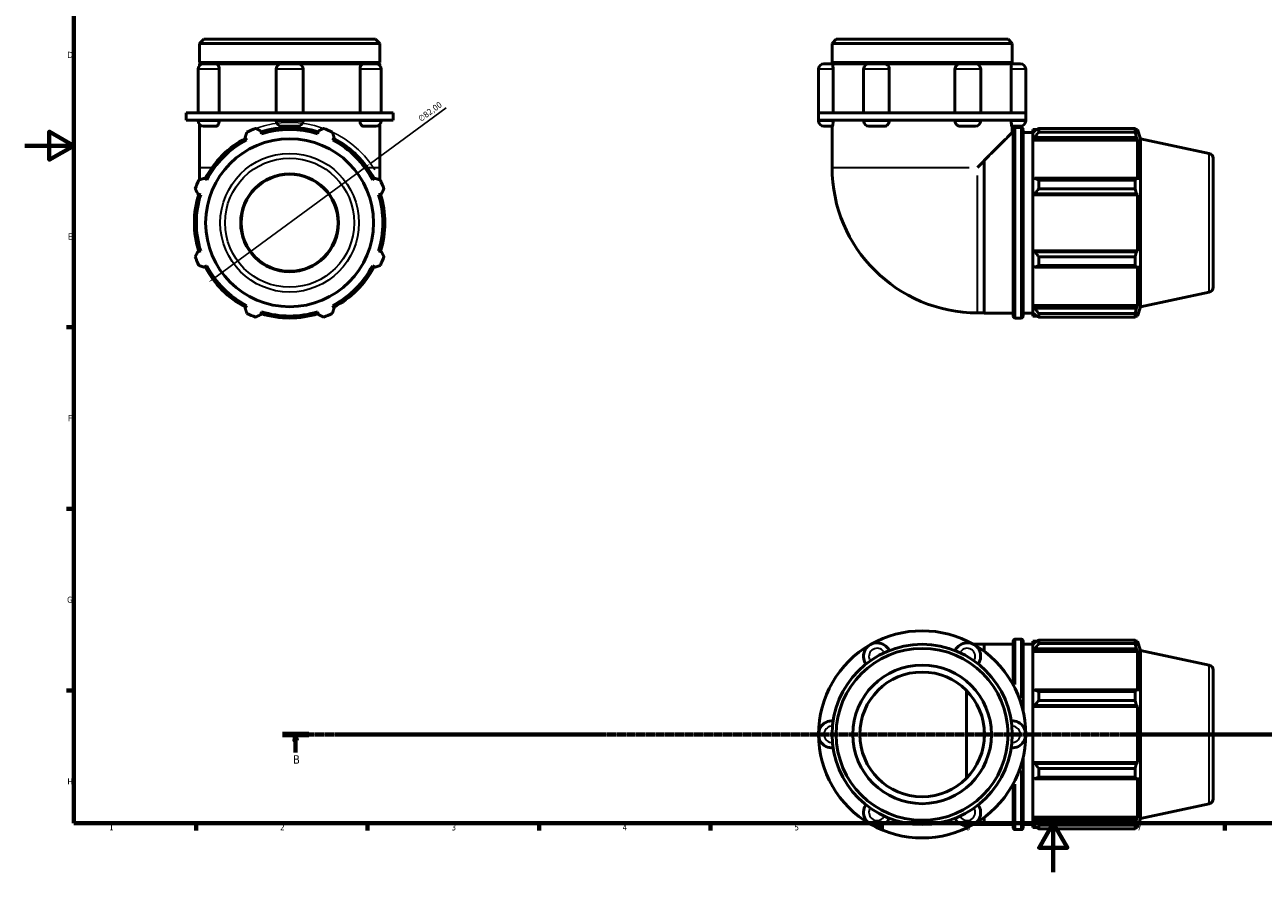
# Model space of a CAD drawing. Header units: millimetres. Extents: x 0 to 931, y 0 to 901.
# Tile 1 of 5: x 0 to 506, y 0 to 346. Entities that reach past the tile are written whole.
import ezdxf

# ---------------------------------------------------------------- set-up
doc = ezdxf.new("R2010")
doc.units = ezdxf.units.MM
doc.linetypes.add('CHAIN', pattern=[0.7087, 0.4724, -0.0591, 0.1181, -0.0591])
for name, color, linetype, lineweight in [('Border (ISO)', 7, 'Continuous', 70), ('Dimension (ISO)', 7, 'Continuous', 25), ('Section Line (ISO)', 7, 'CHAIN', 70), ('Visible (ISO)', 7, 'Continuous', 50), ('Visible Narrow (ISO)', 7, 'Continuous', 35)]:
    doc.layers.add(name, color=color, linetype=linetype, lineweight=lineweight)
doc.styles.add('Label Text (ISO)', font='tahoma.ttf')
doc.styles.add('Note Text (ISO)', font='tahoma.ttf')
doc.dimstyles.new('Default (ISO)', dxfattribs={"dimtxt": 2.5, "dimasz": 2.5, "dimexe": 3.175, "dimexo": 0, "dimgap": 0.762, "dimtad": 1, "dimrnd": 1e-08, "dimzin": 0, "dimtxsty": 'Note Text (ISO)', "dimcen": 0.09, "dimdle": 10, "dimclrd": 256, "dimclre": 256, "dimclrt": 232, "dimazin": 0, "dimtfac": 1.40208, "dimtmove": 0, "dimatfit": 3, "dimfxl": 1, "dimtolj": 1, "dimtzin": 0, "dimlwd": -1, "dimlwe": -1, "dimarcsym": 0})

# ---------------------------------------------------------------- blocks, each defined once
blk = doc.blocks.new('Borders Default Border')
at = {"layer": 'Border (ISO)'}
for p, q in [((20, 222.75), (17.1, 222.75)), ((20, 148.5), (17.1, 148.5)), ((20, 74.25), (17.1, 74.25)), ((70.08, 20), (70.08, 17.1)), ((140.17, 20), (140.17, 17.1)), ((210.25, 20), (210.25, 17.1)), ((280.33, 20), (280.33, 17.1)), ((350.42, 20), (350.42, 17.1)), ((490.58, 20), (490.58, 17.1))]:
    blk.add_line(p, q, dxfattribs=at)
at = {"layer": 'Border (ISO)', "flags": 128}
for points in [[(20, 20), (20, 574), (821, 574), (821, 20), (20, 20)], [(0, 297), (20, 297), (10, 302.77), (10, 291.23), (20, 297)], [(420.5, 0), (420.5, 20), (414.73, 10), (426.27, 10), (420.5, 20)]]:
    blk.add_lwpolyline(points, dxfattribs=at)
at = {"layer": 'Border (ISO)', "color": 232, "true_color": 0xca0064, "char_height": 2.5, "attachment_point": 7, "style": 'Note Text (ISO)'}
for s, insert in [('D', (17.43, 332.88)), ('E', (17.64, 258.63)), ('F', (17.7, 184.38)), ('G', (17.31, 110.08)), ('H', (17.44, 35.88)), ('1', (34.48, 17.1)), ('2', (104.37, 17.1)), ('3', (174.43, 17.05)), ('4', (244.42, 17.1)), ('5', (314.64, 17.05)), ('6', (384.66, 17.05)), ('7', (454.77, 17.1))]:
    blk.add_mtext(s, dxfattribs=dict(at, insert=insert))
blk = doc.blocks.new('2dTransSection0')
at = {"layer": 'Section Line (ISO)', "linetype": 'CHAIN'}
blk.add_line((105.32, 56.35), (738.15, 56.35), dxfattribs=at)
at = {"layer": 'Section Line (ISO)', "linetype": 'Continuous', "lineweight": 140}
blk.add_line((105.32, 56.35), (116.09, 56.35), dxfattribs=at)
at = {"layer": 'Section Line (ISO)', "linetype": 'Continuous'}
for p, q in [((110.71, 56.35), (110.21, 53.85)), ((110.71, 53.85), (110.71, 56.35)), ((111.21, 53.85), (110.71, 56.35)), ((110.21, 53.85), (111.21, 53.85)), ((110.71, 49), (110.71, 53.85))]:
    blk.add_line(p, q, dxfattribs=at)
at = {"layer": 'Section Line (ISO)', "linetype": 'Continuous', "flags": 128}
blk.add_lwpolyline([(111.21, 53.85), (110.71, 56.35), (110.21, 53.85), (111.21, 53.85)], dxfattribs=at)
at = {"layer": 'Section Line (ISO)'}
blk.add_solid([(111.21, 53.85), (110.71, 56.35), (110.21, 53.85), (111.21, 53.85)], dxfattribs=at)
at = {"layer": 'Section Line (ISO)', "insert": (109.64, 44.35), "char_height": 3.5, "attachment_point": 7, "style": 'Label Text (ISO)'}
blk.add_mtext('B', dxfattribs=at)
blk = doc.blocks.new('*D13')
at = {"layer": 'Defpoints', "color": 0, "transparency": 16777216}
for p in [(141.34, 289.74), (75.22, 241.24)]:
    blk.add_point(p, dxfattribs=at)
at = {"layer": 'Dimension (ISO)', "transparency": 16777216}
for p, q in [((141.34, 289.74), (172.32, 312.46)), ((77.24, 242.72), (139.33, 288.26))]:
    blk.add_line(p, q, dxfattribs=at)
blk.add_arc((108.28, 265.49), 41, 31.8232, 109.792, dxfattribs=at)
for points in [[(139.08, 288.6), (139.57, 287.93), (141.34, 289.74)], [(76.99, 243.06), (77.48, 242.39), (75.22, 241.24)]]:
    blk.add_solid(points, dxfattribs=at)
at = {"layer": 'Dimension (ISO)', "color": 232, "true_color": 0xca0064, "transparency": 16777216, "insert": (160.5, 308.72), "char_height": 2.5, "attachment_point": 1, "rotation": 36.2602, "style": 'Note Text (ISO)'}
blk.add_mtext('\\A1;∅82,00', dxfattribs=at)

msp = doc.modelspace()

# ---------------------------------------------------------------- linework, layer by layer
at = {"layer": 'Visible (ISO)'}
for p, q in [((73.155, 340.492), (71.455, 338.792)), ((73.155, 340.492), (143.408, 340.492)), ((143.408, 340.492), (145.108, 338.792)), ((331.755, 340.492), (330.055, 338.792)), ((331.755, 340.492), (402.008, 340.492)), ((402.008, 340.492), (403.708, 338.792)), ((71.455, 330.992), (71.455, 338.792)), ((145.108, 338.792), (71.455, 338.792)), ((145.108, 330.992), (145.108, 338.792)), ((330.055, 330.992), (330.055, 338.792)), ((403.708, 338.792), (330.055, 338.792)), ((403.708, 330.992), (403.708, 338.792)), ((145.108, 330.992), (71.455, 330.992)), ((71.955, 330.492), (71.455, 330.992)), ((71.455, 330.492), (73.074, 330.492)), ((71.455, 329.786), (71.455, 330.492)), ((73.074, 330.492), (78.173, 330.492)), ((78.173, 330.492), (104.967, 330.492)), ((104.967, 330.492), (111.596, 330.492)), ((111.596, 330.492), (138.389, 330.492)), ((138.389, 330.492), (143.488, 330.492)), ((143.488, 330.492), (145.108, 330.492)), ((144.608, 330.492), (145.108, 330.992)), ((145.108, 329.786), (145.108, 330.492)), ((326.741, 330.492), (330.204, 330.492)), ((403.708, 330.992), (330.055, 330.992)), ((330.555, 330.492), (330.055, 330.992)), ((330.204, 330.492), (345.154, 330.492)), ((345.154, 330.492), (351.41, 330.492)), ((351.41, 330.492), (382.353, 330.492)), ((382.353, 330.492), (388.609, 330.492)), ((388.609, 330.492), (403.559, 330.492)), ((403.208, 330.492), (403.708, 330.992)), ((403.559, 330.492), (407.022, 330.492)), ((70.865, 328.282), (70.865, 310.492)), ((79.502, 328.282), (79.502, 310.492)), ((102.757, 328.282), (102.757, 310.492)), ((113.805, 328.282), (113.805, 310.492)), ((137.061, 310.492), (137.061, 328.282)), ((145.698, 328.282), (145.698, 310.492)), ((324.531, 328.282), (324.531, 310.492)), ((330.469, 328.282), (330.469, 310.492)), ((342.944, 328.282), (342.944, 310.492)), ((353.446, 328.282), (353.446, 310.492)), ((380.317, 310.492), (380.317, 328.282)), ((390.819, 328.282), (390.819, 310.492)), ((403.294, 310.492), (403.294, 328.282)), ((409.232, 328.282), (409.232, 310.492)), ((71.605, 310.492), (65.931, 310.492)), ((65.931, 307.492), (65.931, 310.492)), ((108.281, 310.492), (71.605, 310.492)), ((144.958, 310.492), (108.281, 310.492)), ((150.632, 310.492), (144.958, 310.492)), ((150.632, 307.492), (150.632, 310.492)), ((345.706, 310.492), (324.531, 310.492)), ((324.531, 307.492), (324.531, 310.492)), ((388.057, 310.492), (345.706, 310.492)), ((409.232, 310.492), (388.057, 310.492)), ((409.232, 307.492), (409.232, 310.492)), ((71.605, 307.492), (65.931, 307.492)), ((70.865, 307.492), (70.865, 307.202)), ((71.455, 305.698), (71.455, 288.154)), ((108.281, 307.492), (71.605, 307.492)), ((78.173, 304.992), (73.074, 304.992)), ((79.502, 307.492), (79.502, 307.202)), ((102.757, 307.492), (102.757, 307.202)), ((111.596, 304.992), (104.967, 304.992)), ((144.958, 307.492), (108.281, 307.492)), ((113.805, 307.492), (113.805, 307.202)), ((137.061, 307.202), (137.061, 307.492)), ((143.488, 304.992), (138.389, 304.992)), ((150.632, 307.492), (144.958, 307.492)), ((145.108, 305.698), (145.108, 288.154)), ((145.698, 307.492), (145.698, 307.202)), ((324.531, 307.492), (324.531, 307.202)), ((345.706, 307.492), (324.531, 307.492)), ((330.204, 304.992), (326.741, 304.992)), ((330.055, 304.992), (330.055, 288.154)), ((330.469, 307.492), (330.469, 307.202)), ((342.944, 307.492), (342.944, 307.202)), ((351.41, 304.992), (345.154, 304.992)), ((388.057, 307.492), (345.706, 307.492)), ((353.446, 307.492), (353.446, 307.202)), ((380.317, 307.202), (380.317, 307.492)), ((388.609, 304.992), (382.353, 304.992)), ((409.232, 307.492), (388.057, 307.492)), ((390.819, 307.492), (390.819, 307.202)), ((403.294, 307.202), (403.294, 307.492)), ((407.022, 304.992), (403.559, 304.992)), ((403.708, 304.992), (403.708, 302.392)), ((404.968, 304.442), (407.335, 304.442)), ((409.232, 307.492), (409.232, 307.202)), ((414.562, 304.07), (414.562, 302.587)), ((414.562, 304.07), (453.962, 304.07)), ((453.962, 302.587), (453.962, 304.07)), ((90.107, 300.405), (90.675, 299.314)), ((96.815, 301.857), (96.446, 303.03)), ((120.117, 303.03), (119.747, 301.857)), ((125.888, 299.314), (126.456, 300.405)), ((403.708, 302.392), (404.168, 302.392)), ((404.168, 227.342), (404.168, 303.642)), ((408.135, 303.642), (408.135, 227.342)), ((408.135, 302.392), (412.102, 302.392)), ((412.102, 303.622), (412.102, 302.248)), ((412.102, 303.622), (413.847, 303.622)), ((412.922, 303.03), (412.102, 302.248)), ((412.102, 299.677), (412.102, 302.248)), ((412.102, 299.677), (412.922, 300.405)), ((412.102, 299.314), (412.102, 299.677)), ((412.102, 299.314), (412.102, 283.288)), ((412.102, 299.314), (454.895, 299.314)), ((412.922, 300.405), (454.495, 300.405)), ((453.962, 302.587), (414.562, 302.587)), ((454.194, 303.622), (454.895, 303.622)), ((454.895, 301.857), (454.495, 303.03)), ((454.495, 300.405), (454.895, 299.314)), ((456.132, 299.816), (454.895, 303.622)), ((454.895, 301.857), (454.895, 303.622)), ((454.895, 283.098), (454.895, 299.314)), ((456.132, 231.168), (456.132, 299.816)), ((484.297, 293.829), (456.132, 299.816)), ((392.206, 290.817), (389.544, 288.154)), ((392.206, 228.666), (392.206, 290.817)), ((392.268, 228.592), (392.268, 290.985)), ((485.882, 291.872), (485.882, 239.112)), ((71.455, 288.154), (71.455, 283.042)), ((74.46, 283.098), (73.369, 283.666)), ((143.194, 283.666), (142.103, 283.098)), ((145.108, 283.042), (145.108, 288.154)), ((412.922, 283.666), (412.102, 283.288)), ((454.495, 283.666), (412.922, 283.666)), ((454.895, 283.098), (454.495, 283.666)), ((412.102, 277.081), (412.102, 283.288)), ((414.562, 282.954), (414.562, 279.375)), ((414.562, 282.954), (453.962, 282.954)), ((453.962, 279.375), (414.562, 279.375)), ((453.962, 279.375), (453.962, 282.954)), ((70.743, 277.328), (71.916, 276.958)), ((144.647, 276.958), (145.82, 277.328)), ((412.102, 277.081), (412.922, 277.328)), ((412.102, 276.958), (412.102, 277.081)), ((412.102, 276.958), (412.102, 254.026)), ((412.102, 276.958), (454.895, 276.958)), ((412.922, 277.328), (454.495, 277.328)), ((454.495, 277.328), (454.895, 276.958)), ((454.895, 254.026), (454.895, 276.958)), ((71.916, 254.026), (70.743, 253.656)), ((145.82, 253.656), (144.647, 254.026)), ((412.102, 253.903), (412.102, 254.026)), ((412.102, 254.026), (454.895, 254.026)), ((412.922, 253.656), (412.102, 253.903)), ((412.102, 247.696), (412.102, 253.903)), ((454.495, 253.656), (412.922, 253.656)), ((454.895, 254.026), (454.495, 253.656)), ((414.562, 251.609), (414.562, 248.03)), ((414.562, 251.609), (453.962, 251.609)), ((453.962, 248.03), (453.962, 251.609)), ((73.369, 247.318), (74.46, 247.885)), ((142.103, 247.885), (143.194, 247.318)), ((412.102, 247.696), (412.922, 247.318)), ((412.102, 247.696), (412.102, 231.67)), ((412.922, 247.318), (454.495, 247.318)), ((453.962, 248.03), (414.562, 248.03)), ((454.495, 247.318), (454.895, 247.885)), ((454.895, 231.67), (454.895, 247.885)), ((484.297, 237.155), (456.132, 231.168)), ((90.675, 231.67), (90.107, 230.579)), ((96.446, 227.954), (96.815, 229.127)), ((119.747, 229.127), (120.117, 227.954)), ((126.456, 230.579), (125.888, 231.67)), ((389.544, 228.666), (392.206, 228.666)), ((392.206, 228.666), (392.268, 228.592)), ((392.268, 228.592), (404.168, 228.592)), ((408.135, 228.592), (412.102, 228.592)), ((412.102, 231.307), (412.102, 231.67)), ((412.102, 231.67), (454.895, 231.67)), ((412.102, 228.736), (412.102, 231.307)), ((412.922, 230.579), (412.102, 231.307)), ((412.102, 228.736), (412.922, 227.954)), ((412.102, 228.736), (412.102, 227.362)), ((454.495, 230.579), (412.922, 230.579)), ((414.562, 228.396), (414.562, 226.914)), ((414.562, 228.396), (453.962, 228.396)), ((453.962, 226.914), (453.962, 228.396)), ((454.895, 231.67), (454.495, 230.579)), ((454.495, 227.954), (454.895, 229.127)), ((456.132, 231.168), (454.895, 227.362)), ((454.895, 227.362), (454.895, 229.127)), ((404.968, 226.542), (407.335, 226.542)), ((412.102, 227.362), (413.847, 227.362)), ((453.962, 226.914), (414.562, 226.914)), ((454.194, 227.362), (454.895, 227.362)), ((389.544, 93.176), (387.795, 93.176)), ((389.544, 93.176), (392.206, 93.176)), ((392.206, 93.176), (392.268, 93.25)), ((392.206, 90.294), (392.206, 93.176)), ((392.268, 90.248), (392.268, 93.25)), ((392.268, 93.25), (404.168, 93.25)), ((404.168, 76.431), (404.168, 94.5)), ((404.968, 95.3), (407.335, 95.3)), ((408.135, 94.5), (408.135, 65.926)), ((408.135, 93.25), (412.102, 93.25)), ((412.102, 94.48), (412.102, 93.106)), ((412.102, 94.48), (413.847, 94.48)), ((412.922, 93.888), (412.102, 93.106)), ((412.102, 90.535), (412.102, 93.106)), ((412.102, 90.535), (412.922, 91.262)), ((412.922, 91.262), (454.495, 91.262)), ((414.562, 94.928), (414.562, 93.445)), ((414.562, 94.928), (453.962, 94.928)), ((453.962, 93.445), (414.562, 93.445)), ((453.962, 93.445), (453.962, 94.928)), ((454.194, 94.48), (454.895, 94.48)), ((454.895, 92.715), (454.495, 93.888)), ((454.495, 91.262), (454.895, 90.171)), ((456.132, 90.673), (454.895, 94.48)), ((454.895, 92.715), (454.895, 94.48)), ((412.102, 90.171), (412.102, 90.535)), ((412.102, 90.171), (412.102, 74.145)), ((412.102, 90.171), (454.895, 90.171)), ((454.895, 73.956), (454.895, 90.171)), ((456.132, 22.026), (456.132, 90.673)), ((484.297, 84.686), (456.132, 90.673)), ((485.882, 82.73), (485.882, 29.969)), ((385.075, 38.489), (385.075, 74.21)), ((412.922, 74.524), (412.102, 74.145)), ((412.102, 67.939), (412.102, 74.145)), ((454.495, 74.524), (412.922, 74.524)), ((414.562, 73.812), (414.562, 70.232)), ((414.562, 73.812), (453.962, 73.812)), ((453.962, 70.232), (453.962, 73.812)), ((454.895, 73.956), (454.495, 74.524)), ((412.102, 67.939), (412.922, 68.185)), ((412.102, 67.816), (412.102, 67.939)), ((412.102, 67.816), (412.102, 44.884)), ((412.102, 67.816), (454.895, 67.816)), ((412.922, 68.185), (454.495, 68.185)), ((453.962, 70.232), (414.562, 70.232)), ((454.495, 68.185), (454.895, 67.816)), ((454.895, 44.884), (454.895, 67.816)), ((392.268, 54), (392.268, 58.7)), ((408.135, 46.773), (408.135, 18.2)), ((412.102, 44.76), (412.102, 44.884)), ((412.102, 44.884), (454.895, 44.884)), ((412.102, 38.554), (412.102, 44.76)), ((412.922, 44.514), (412.102, 44.76)), ((454.495, 44.514), (412.922, 44.514)), ((414.562, 42.467), (414.562, 38.887)), ((414.562, 42.467), (453.962, 42.467)), ((453.962, 38.887), (453.962, 42.467)), ((454.895, 44.884), (454.495, 44.514)), ((404.168, 18.2), (404.168, 36.268)), ((412.102, 38.554), (412.102, 22.528)), ((412.102, 38.554), (412.922, 38.175)), ((412.922, 38.175), (454.495, 38.175)), ((453.962, 38.887), (414.562, 38.887)), ((454.495, 38.175), (454.895, 38.743)), ((454.895, 22.528), (454.895, 38.743)), ((484.297, 28.013), (456.132, 22.026)), ((392.206, 19.523), (392.206, 22.406)), ((392.268, 19.45), (392.268, 22.452)), ((412.102, 22.164), (412.102, 22.528)), ((412.102, 22.528), (454.895, 22.528)), ((412.102, 19.593), (412.102, 22.164)), ((412.922, 21.437), (412.102, 22.164)), ((454.495, 21.437), (412.922, 21.437)), ((454.895, 22.528), (454.495, 21.437)), ((456.132, 22.026), (454.895, 18.22)), ((387.795, 19.523), (389.544, 19.523)), ((389.544, 19.523), (392.206, 19.523)), ((392.206, 19.523), (392.268, 19.45)), ((392.268, 19.45), (404.168, 19.45)), ((404.968, 17.4), (407.335, 17.4)), ((408.135, 19.45), (412.102, 19.45)), ((412.102, 19.593), (412.102, 18.22)), ((412.102, 19.593), (412.922, 18.811)), ((412.102, 18.22), (413.847, 18.22)), ((414.562, 19.254), (414.562, 17.772)), ((414.562, 19.254), (453.962, 19.254)), ((453.962, 17.772), (414.562, 17.772)), ((453.962, 17.772), (453.962, 19.254)), ((454.194, 18.22), (454.895, 18.22)), ((454.495, 18.811), (454.895, 19.984)), ((454.895, 18.22), (454.895, 19.984))]:
    msp.add_line(p, q, dxfattribs=at)
for centre, radius in [((108.281, 265.492), 34.324), ((108.281, 265.492), 20), ((108.281, 265.492), 19.83), ((366.882, 56.35), 36.826), ((366.882, 56.35), 35.127), ((366.882, 56.35), 28.328), ((366.882, 56.35), 25.495)]:
    msp.add_circle(centre, radius, dxfattribs=at)
for centre, radius, start, end in [((73.074, 328.282), 2.21, 90, 180), ((104.967, 328.282), 2.21, 90, 180), ((111.596, 328.282), 2.21, 0, 90), ((143.488, 328.282), 2.21, 0, 90), ((326.741, 328.282), 2.21, 90, 180), ((345.154, 328.282), 2.21, 90, 180), ((388.609, 328.282), 2.21, 0, 90), ((407.022, 328.282), 2.21, 0, 90), ((73.074, 307.202), 2.21, 180, 270), ((108.281, 265.492), 41, 109.79198, 115.20802), ((108.281, 265.492), 38.95, 72.5, 107.5), ((104.967, 307.202), 2.21, 180, 270), ((111.596, 307.202), 2.21, 270, 0), ((108.281, 265.492), 41, 64.79198, 70.20802), ((143.488, 307.202), 2.21, 270, 0), ((326.741, 307.202), 2.21, 180, 270), ((345.154, 307.202), 2.21, 180, 270), ((388.609, 307.202), 2.21, 270, 0), ((404.968, 303.642), 0.8, 90, 180), ((407.022, 307.202), 2.21, 270, 0), ((407.335, 303.642), 0.8, 0, 90), ((108.281, 265.492), 38.95, 117.5, 152.5), ((108.281, 265.492), 38.13, 117.5, 152.5), ((108.281, 265.492), 38.13, 72.5, 107.5), ((108.281, 265.492), 38.13, 27.5, 62.5), ((108.281, 265.492), 38.95, 27.5, 62.5), ((483.882, 291.872), 2, 0, 78), ((389.544, 288.154), 59.489, 180, 270), ((108.281, 265.492), 41, 154.79198, 160.20802), ((108.281, 265.492), 41, 19.79198, 25.20802), ((108.281, 265.492), 38.95, 162.5, 197.5), ((108.281, 265.492), 38.13, 162.5, 197.5), ((108.281, 265.492), 38.13, 342.5, 17.5), ((108.281, 265.492), 38.95, 342.5, 17.5), ((108.281, 265.492), 41, 199.79198, 205.20802), ((108.281, 265.492), 41, 334.79198, 340.20802), ((108.281, 265.492), 38.95, 207.5, 242.5), ((108.281, 265.492), 38.13, 207.5, 242.5), ((108.281, 265.492), 38.13, 297.5, 332.5), ((108.281, 265.492), 38.95, 297.5, 332.5), ((483.882, 239.112), 2, 282, 0), ((108.281, 265.492), 41, 244.79198, 250.20802), ((108.281, 265.492), 38.95, 252.5, 287.5), ((108.281, 265.492), 38.13, 252.5, 287.5), ((108.281, 265.492), 41, 289.79198, 295.20802), ((404.968, 227.342), 0.8, 180, 270), ((407.335, 227.342), 0.8, 270, 0), ((366.882, 56.35), 42.35, 60, 120), ((366.882, 56.35), 42.35, 120, 180), ((348.468, 88.242), 5.524, 25.69878, 214.30122), ((385.295, 88.242), 5.524, 325.69878, 154.30122), ((366.882, 56.35), 42.35, 0, 60), ((404.968, 94.5), 0.8, 90, 180), ((407.335, 94.5), 0.8, 0, 90), ((483.882, 82.73), 2, 0, 78), ((330.055, 56.35), 5.524, 85.69878, 274.30122), ((403.708, 56.35), 5.524, 265.69878, 94.30122), ((366.882, 56.35), 42.35, 180, 240), ((366.882, 56.35), 42.35, 300, 0), ((348.468, 24.457), 5.524, 145.69878, 334.30122), ((385.295, 24.457), 5.524, 205.69878, 34.30122), ((483.882, 29.969), 2, 282, 0), ((366.882, 56.35), 42.35, 240, 300), ((404.968, 18.2), 0.8, 180, 270), ((407.335, 18.2), 0.8, 270, 0)]:
    msp.add_arc(centre, radius, start, end, dxfattribs=at)
for points, knots in [([(78.173, 330.492), (78.327, 330.492), (78.482, 330.444), (78.79, 330.248), (78.939, 330.095), (79.196, 329.702), (79.301, 329.467), (79.45, 328.944), (79.493, 328.662), (79.501, 328.344), (79.502, 328.313), (79.502, 328.282)], [0.69655474, 0.69655474, 0.69655474, 0.69655474, 0.77664651, 0.77664651, 0.8631055, 0.8631055, 0.9495328, 0.9495328, 1.03575463, 1.03575463, 1.0450276, 1.0450276, 1.0450276, 1.0450276]), ([(137.061, 328.282), (137.061, 328.559), (137.094, 328.833), (137.222, 329.358), (137.319, 329.602), (137.562, 330.018), (137.706, 330.185), (138.02, 330.419), (138.187, 330.483), (138.365, 330.492), (138.377, 330.492), (138.389, 330.492)], [0.34847062, 0.34847062, 0.34847062, 0.34847062, 0.43153148, 0.43153148, 0.51775851, 0.51775851, 0.6041918, 0.6041918, 0.69064688, 0.69064688, 0.69694011, 0.69694011, 0.69694011, 0.69694011]), ([(330.204, 330.492), (330.228, 330.492), (330.255, 330.444), (330.313, 330.248), (330.343, 330.095), (330.398, 329.702), (330.422, 329.467), (330.457, 328.944), (330.467, 328.662), (330.469, 328.344), (330.469, 328.313), (330.469, 328.282)], [0.69655474, 0.69655474, 0.69655474, 0.69655474, 0.77664651, 0.77664651, 0.8631055, 0.8631055, 0.9495328, 0.9495328, 1.03575463, 1.03575463, 1.0450276, 1.0450276, 1.0450276, 1.0450276]), ([(351.41, 330.492), (351.652, 330.492), (351.894, 330.444), (352.37, 330.248), (352.598, 330.095), (352.987, 329.702), (353.146, 329.467), (353.369, 328.944), (353.433, 328.662), (353.445, 328.344), (353.446, 328.313), (353.446, 328.282)], [0.69655474, 0.69655474, 0.69655474, 0.69655474, 0.77664651, 0.77664651, 0.8631055, 0.8631055, 0.9495328, 0.9495328, 1.03575463, 1.03575463, 1.0450276, 1.0450276, 1.0450276, 1.0450276]), ([(380.317, 328.282), (380.317, 328.559), (380.366, 328.833), (380.558, 329.358), (380.704, 329.602), (381.072, 330.018), (381.292, 330.185), (381.775, 330.419), (382.034, 330.483), (382.315, 330.492), (382.334, 330.492), (382.353, 330.492)], [0.34847062, 0.34847062, 0.34847062, 0.34847062, 0.43153148, 0.43153148, 0.51775851, 0.51775851, 0.6041918, 0.6041918, 0.69064688, 0.69064688, 0.69694011, 0.69694011, 0.69694011, 0.69694011]), ([(403.294, 328.282), (403.294, 328.559), (403.302, 328.833), (403.332, 329.358), (403.354, 329.602), (403.407, 330.018), (403.437, 330.185), (403.497, 330.419), (403.527, 330.483), (403.555, 330.492), (403.557, 330.492), (403.559, 330.492)], [0.34847062, 0.34847062, 0.34847062, 0.34847062, 0.43153148, 0.43153148, 0.51775851, 0.51775851, 0.6041918, 0.6041918, 0.69064688, 0.69064688, 0.69694011, 0.69694011, 0.69694011, 0.69694011]), ([(79.502, 307.202), (79.502, 306.925), (79.469, 306.651), (79.341, 306.126), (79.244, 305.881), (79.001, 305.466), (78.856, 305.299), (78.543, 305.065), (78.376, 305.001), (78.198, 304.992), (78.186, 304.992), (78.173, 304.992)], [0.34847062, 0.34847062, 0.34847062, 0.34847062, 0.43153148, 0.43153148, 0.51775851, 0.51775851, 0.6041918, 0.6041918, 0.69064688, 0.69064688, 0.69694011, 0.69694011, 0.69694011, 0.69694011]), ([(138.389, 304.992), (138.236, 304.992), (138.081, 305.04), (137.773, 305.236), (137.624, 305.389), (137.367, 305.782), (137.262, 306.017), (137.112, 306.54), (137.07, 306.822), (137.061, 307.14), (137.061, 307.171), (137.061, 307.202)], [0.69655474, 0.69655474, 0.69655474, 0.69655474, 0.77664651, 0.77664651, 0.8631055, 0.8631055, 0.9495328, 0.9495328, 1.03575463, 1.03575463, 1.0450276, 1.0450276, 1.0450276, 1.0450276]), ([(330.469, 307.202), (330.469, 306.925), (330.462, 306.651), (330.431, 306.126), (330.409, 305.881), (330.356, 305.466), (330.326, 305.299), (330.266, 305.065), (330.236, 305.001), (330.208, 304.992), (330.206, 304.992), (330.204, 304.992)], [0.34847062, 0.34847062, 0.34847062, 0.34847062, 0.43153148, 0.43153148, 0.51775851, 0.51775851, 0.6041918, 0.6041918, 0.69064688, 0.69064688, 0.69694011, 0.69694011, 0.69694011, 0.69694011]), ([(353.446, 307.202), (353.446, 306.925), (353.397, 306.651), (353.205, 306.126), (353.06, 305.881), (352.691, 305.466), (352.472, 305.299), (351.988, 305.065), (351.729, 305.001), (351.448, 304.992), (351.429, 304.992), (351.41, 304.992)], [0.34847062, 0.34847062, 0.34847062, 0.34847062, 0.43153148, 0.43153148, 0.51775851, 0.51775851, 0.6041918, 0.6041918, 0.69064688, 0.69064688, 0.69694011, 0.69694011, 0.69694011, 0.69694011]), ([(382.353, 304.992), (382.111, 304.992), (381.869, 305.04), (381.393, 305.236), (381.166, 305.389), (380.776, 305.782), (380.618, 306.017), (380.394, 306.54), (380.33, 306.822), (380.318, 307.14), (380.317, 307.171), (380.317, 307.202)], [0.69655474, 0.69655474, 0.69655474, 0.69655474, 0.77664651, 0.77664651, 0.8631055, 0.8631055, 0.9495328, 0.9495328, 1.03575463, 1.03575463, 1.0450276, 1.0450276, 1.0450276, 1.0450276]), ([(403.559, 304.992), (403.535, 304.992), (403.508, 305.04), (403.45, 305.236), (403.42, 305.389), (403.365, 305.782), (403.341, 306.017), (403.306, 306.54), (403.296, 306.822), (403.294, 307.14), (403.294, 307.171), (403.294, 307.202)], [0.69655474, 0.69655474, 0.69655474, 0.69655474, 0.77664651, 0.77664651, 0.8631055, 0.8631055, 0.9495328, 0.9495328, 1.03575463, 1.03575463, 1.0450276, 1.0450276, 1.0450276, 1.0450276]), ([(403.708, 302.392), (403.708, 302.392), (403.583, 302.267), (403.064, 301.749), (402.67, 301.356), (401.648, 300.336), (401.019, 299.708), (399.598, 298.291), (398.807, 297.502), (396.839, 295.54), (395.529, 294.233), (393.506, 292.218), (392.896, 291.61), (392.268, 290.985)], [5.00048, 5.00048, 5.00048, 5.00048, 5.5215241, 5.5215241, 6.0425683, 6.0425683, 6.5636125, 6.5636125, 7.0846566, 7.0846566, 7.8137325, 7.8137325, 8.1137906, 8.1137906, 8.1137906, 8.1137906])]:
    msp.add_open_spline(points, degree=3, knots=knots, dxfattribs=at)
for points, weights in [([(94.399, 304.07), (95.443, 303.54), (96.446, 303.03)], [1, 1.00193760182, 1.00305946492]), ([(120.117, 303.03), (121.12, 303.54), (122.164, 304.07)], [1.00305946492, 1.00193760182, 1]), ([(414.562, 304.07), (413.709, 303.54), (412.922, 303.03)], [1.01731783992, 1.01225820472, 1.00640151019]), ([(453.962, 304.07), (454.239, 303.54), (454.495, 303.03)], [1, 1.00193760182, 1.00305946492]), ([(90.107, 300.405), (90.456, 301.474), (90.819, 302.587)], [1.00305946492, 1.00193760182, 1]), ([(125.744, 302.587), (126.107, 301.474), (126.456, 300.405)], [1, 1.00193760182, 1.00305946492]), ([(412.922, 300.405), (413.709, 301.474), (414.562, 302.587)], [1.00640151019, 1.01225820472, 1.01731783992]), ([(454.495, 300.405), (454.239, 301.474), (453.962, 302.587)], [1.00305946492, 1.00193760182, 1]), ([(71.186, 282.954), (72.3, 283.317), (73.369, 283.666)], [1, 1.00193760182, 1.00305946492]), ([(143.194, 283.666), (144.263, 283.317), (145.377, 282.954)], [1.00305946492, 1.00193760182, 1]), ([(414.562, 282.954), (413.709, 283.317), (412.922, 283.666)], [1.01731783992, 1.01225820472, 1.00640151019]), ([(453.962, 282.954), (454.239, 283.317), (454.495, 283.666)], [1, 1.00193760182, 1.00305946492]), ([(70.743, 277.328), (70.234, 278.33), (69.703, 279.375)], [1.00305946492, 1.00193760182, 1]), ([(146.859, 279.375), (146.329, 278.33), (145.82, 277.328)], [1, 1.00193760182, 1.00305946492]), ([(412.922, 277.328), (413.709, 278.33), (414.562, 279.375)], [1.00640151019, 1.01225820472, 1.01731783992]), ([(454.495, 277.328), (454.239, 278.33), (453.962, 279.375)], [1.00305946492, 1.00193760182, 1]), ([(69.703, 251.609), (70.234, 252.654), (70.743, 253.656)], [1, 1.00193760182, 1.00305946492]), ([(145.82, 253.656), (146.329, 252.654), (146.859, 251.609)], [1.00305946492, 1.00193760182, 1]), ([(414.562, 251.609), (413.709, 252.654), (412.922, 253.656)], [1.01731783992, 1.01225820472, 1.00640151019]), ([(453.962, 251.609), (454.239, 252.654), (454.495, 253.656)], [1, 1.00193760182, 1.00305946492]), ([(73.369, 247.318), (72.3, 247.666), (71.186, 248.03)], [1.00305946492, 1.00193760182, 1]), ([(145.377, 248.03), (144.263, 247.666), (143.194, 247.318)], [1, 1.00193760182, 1.00305946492]), ([(412.922, 247.318), (413.709, 247.666), (414.562, 248.03)], [1.00640151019, 1.01225820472, 1.01731783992]), ([(454.495, 247.318), (454.239, 247.666), (453.962, 248.03)], [1.00305946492, 1.00193760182, 1]), ([(90.819, 228.396), (90.456, 229.51), (90.107, 230.579)], [1, 1.00193760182, 1.00305946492]), ([(96.446, 227.954), (95.443, 227.444), (94.399, 226.914)], [1.00305946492, 1.00193760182, 1]), ([(122.164, 226.914), (121.12, 227.444), (120.117, 227.954)], [1, 1.00193760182, 1.00305946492]), ([(126.456, 230.579), (126.107, 229.51), (125.744, 228.396)], [1.00305946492, 1.00193760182, 1]), ([(414.562, 228.396), (413.709, 229.51), (412.922, 230.579)], [1.01731783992, 1.01225820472, 1.00640151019]), ([(412.922, 227.954), (413.709, 227.444), (414.562, 226.914)], [1.00640151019, 1.01225820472, 1.01731783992]), ([(453.962, 228.396), (454.239, 229.51), (454.495, 230.579)], [1, 1.00193760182, 1.00305946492]), ([(454.495, 227.954), (454.239, 227.444), (453.962, 226.914)], [1.00305946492, 1.00193760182, 1]), ([(414.562, 94.928), (413.709, 94.397), (412.922, 93.888)], [1.01731783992, 1.01225820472, 1.00640151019]), ([(412.922, 91.262), (413.709, 92.331), (414.562, 93.445)], [1.00640151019, 1.01225820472, 1.01731783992]), ([(453.962, 94.928), (454.239, 94.397), (454.495, 93.888)], [1, 1.00193760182, 1.00305946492]), ([(454.495, 91.262), (454.239, 92.331), (453.962, 93.445)], [1.00305946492, 1.00193760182, 1]), ([(414.562, 73.812), (413.709, 74.175), (412.922, 74.524)], [1.01731783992, 1.01225820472, 1.00640151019]), ([(453.962, 73.812), (454.239, 74.175), (454.495, 74.524)], [1, 1.00193760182, 1.00305946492]), ([(412.922, 68.185), (413.709, 69.188), (414.562, 70.232)], [1.00640151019, 1.01225820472, 1.01731783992]), ([(454.495, 68.185), (454.239, 69.188), (453.962, 70.232)], [1.00305946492, 1.00193760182, 1]), ([(414.562, 42.467), (413.709, 43.511), (412.922, 44.514)], [1.01731783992, 1.01225820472, 1.00640151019]), ([(453.962, 42.467), (454.239, 43.511), (454.495, 44.514)], [1, 1.00193760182, 1.00305946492]), ([(412.922, 38.175), (413.709, 38.524), (414.562, 38.887)], [1.00640151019, 1.01225820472, 1.01731783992]), ([(454.495, 38.175), (454.239, 38.524), (453.962, 38.887)], [1.00305946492, 1.00193760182, 1]), ([(414.562, 19.254), (413.709, 20.368), (412.922, 21.437)], [1.01731783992, 1.01225820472, 1.00640151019]), ([(453.962, 19.254), (454.239, 20.368), (454.495, 21.437)], [1, 1.00193760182, 1.00305946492]), ([(412.922, 18.811), (413.709, 18.302), (414.562, 17.772)], [1.00640151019, 1.01225820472, 1.01731783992]), ([(454.495, 18.811), (454.239, 18.302), (453.962, 17.772)], [1.00305946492, 1.00193760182, 1])]:
    msp.add_rational_spline(points, weights, degree=2, dxfattribs=at)
msp.add_open_spline([(392.206, 290.817), (392.227, 290.873), (392.248, 290.929), (392.268, 290.985)], degree=3, dxfattribs=at)
at = {"layer": 'Visible Narrow (ISO)'}
for p, q in [((78.989, 328.282), (70.897, 328.282)), ((113.737, 328.282), (102.825, 328.282)), ((145.666, 328.282), (137.573, 328.282)), ((330.015, 328.282), (324.55, 328.282)), ((353.079, 328.282), (342.994, 328.282)), ((390.769, 328.282), (380.684, 328.282)), ((409.213, 328.282), (403.748, 328.282)), ((70.897, 307.202), (78.989, 307.202)), ((102.825, 307.202), (113.737, 307.202)), ((137.573, 307.202), (145.666, 307.202)), ((324.55, 307.202), (330.015, 307.202)), ((342.994, 307.202), (353.079, 307.202)), ((380.684, 307.202), (390.769, 307.202)), ((403.748, 307.202), (409.213, 307.202)), ((404.968, 303.962), (404.968, 227.021)), ((407.335, 227.021), (407.335, 303.962)), ((484.297, 237.504), (484.297, 293.48)), ((71.468, 288.154), (76.112, 288.154)), ((140.451, 288.154), (145.095, 288.154)), ((330.285, 288.154), (386.168, 288.154)), ((389.544, 228.895), (389.544, 284.778)), ((389.544, 92.228), (389.544, 93.173)), ((404.968, 95.243), (404.968, 76.683)), ((407.335, 71.149), (407.335, 95.224)), ((484.297, 28.362), (484.297, 84.337)), ((407.335, 17.475), (407.335, 41.55)), ((404.968, 36.016), (404.968, 17.456)), ((389.544, 19.526), (389.544, 20.471))]:
    msp.add_line(p, q, dxfattribs=at)
for radius in [28.337, 26.38]:
    msp.add_circle((108.281, 265.492), radius, dxfattribs=at)
for centre, radius, start, end in [((108.281, 265.492), 38.15, 119.25, 150.75), ((108.281, 265.492), 38.15, 74.25, 105.75), ((108.281, 265.492), 38.15, 29.25, 60.75), ((108.281, 265.492), 38.15, 164.25, 195.75), ((108.281, 265.492), 38.15, 344.25, 15.75), ((108.281, 265.492), 38.15, 209.25, 240.75), ((108.281, 265.492), 38.15, 299.25, 330.75), ((108.281, 265.492), 38.15, 254.25, 285.75), ((348.468, 88.242), 3.314, 36.67874, 203.32126), ((385.295, 88.242), 3.314, 336.67874, 143.32126), ((330.055, 56.35), 3.314, 96.67874, 263.32126), ((403.708, 56.35), 3.314, 276.67874, 83.32126), ((348.468, 24.457), 3.314, 156.67874, 323.32126), ((385.295, 24.457), 3.314, 216.67874, 23.32126)]:
    msp.add_arc(centre, radius, start, end, dxfattribs=at)

# ---------------------------------------------------------------- block references
msp.add_blockref('Borders Default Border', (0, 0))
at = {"layer": 'Section Line (ISO)'}
msp.add_blockref('2dTransSection0', (0, 0), dxfattribs=at)

# ---------------------------------------------------------------- dimensions: what is measured, and where the dimension line sits
at = {"layer": 'Dimension (ISO)'}
dim = msp.add_diameter_dim_2p(p1=(75.221, 241.242), p2=(141.341, 289.742), dimstyle='Default (ISO)', override={"dimdec": 2, "dimlfac": 1, "dimtp": 0, "dimtm": 0, "dimtdec": 2, "dimatfit": 2}, dxfattribs=at)
dim.commit()
dim.dimension.update_dxf_attribs({"geometry": '*D13', "text_midpoint": (167.277, 308.766), "dimtype": 163})

doc.saveas('drawing.dxf')
